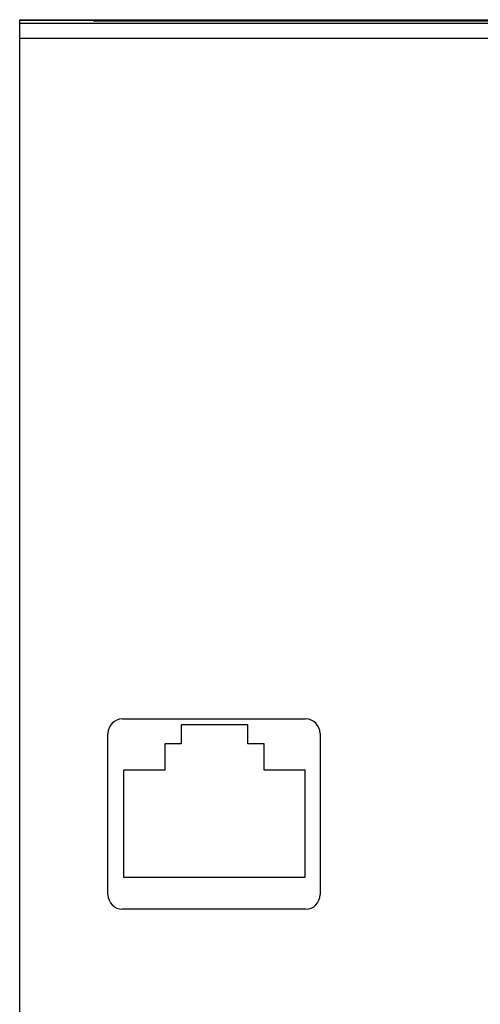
# Model space of a CAD drawing. Header units: millimetres. Extents: x 26 to 216, y 120 to 222.
# Tile 2 of 12: x 26 to 57, y 154 to 222. Entities that reach past the tile are written whole.
import ezdxf

# ---------------------------------------------------------------- set-up
doc = ezdxf.new("R2010")
doc.units = ezdxf.units.MM
doc.header["$LTSCALE"] = 22.141567
doc.layers.get('0').update_dxf_attribs({"linetype": 'CONTINUOUS'})

msp = doc.modelspace()

# ---------------------------------------------------------------- linework, layer by layer
at = {"color": 7, "linetype": 'Continuous'}
for p, q in [((25.502, 131.667), (25.502, 221.667)), ((25.502, 221.667), (27.68, 221.667)), ((25.502, 221.64), (30.529, 221.64)), ((27.695, 221.667), (215.502, 221.667)), ((30.529, 221.64), (30.528, 221.64)), ((30.529, 221.64), (30.607, 221.563)), ((210.397, 221.563), (30.607, 221.563)), ((37.193, 221.563), (37.193, 221.667)), ((37.549, 221.563), (37.549, 221.667)), ((215.502, 221.403), (25.502, 221.403)), ((25.502, 220.404), (215.502, 220.404)), ((32.526, 173.872), (45.026, 173.872)), ((36.527, 173.472), (36.527, 172.172)), ((41.077, 173.472), (36.527, 173.472)), ((41.077, 172.172), (41.077, 173.472)), ((31.526, 161.872), (31.526, 172.872)), ((46.026, 172.872), (46.026, 161.872)), ((35.407, 172.172), (35.407, 170.372)), ((36.527, 172.172), (35.407, 172.172)), ((42.197, 172.172), (41.077, 172.172)), ((42.197, 170.372), (42.197, 172.172)), ((32.602, 170.372), (32.602, 163.062)), ((35.407, 170.372), (32.602, 170.372)), ((45.002, 170.372), (42.197, 170.372)), ((45.002, 163.062), (45.002, 170.372)), ((32.602, 163.062), (45.002, 163.062)), ((45.026, 160.872), (32.526, 160.872))]:
    msp.add_line(p, q, dxfattribs=at)
for centre, start, end in [((32.526, 172.872), 90, 180), ((45.026, 172.872), 0, 90), ((32.526, 161.872), 180, 270), ((45.026, 161.872), 270, 360)]:
    msp.add_arc(centre, 1, start, end, dxfattribs=at)

doc.saveas('drawing.dxf')
